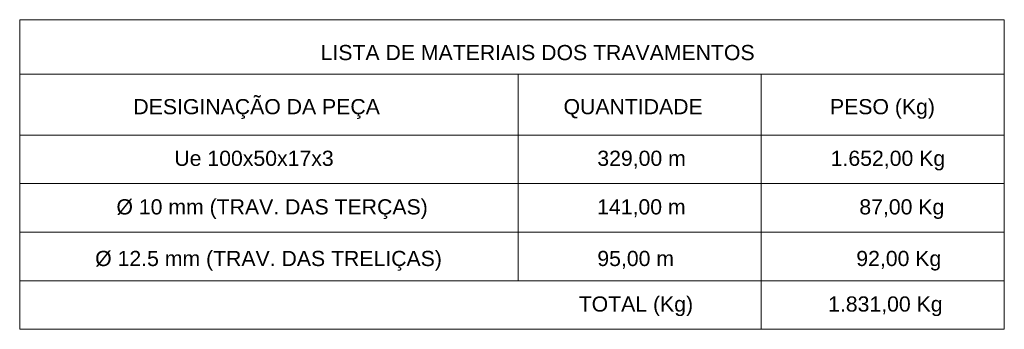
# Model space of a CAD drawing. Header units: metres. Extents: x 1.7 to 46.9, y -75.7 to 7.5.
# Tile 10 of 15: x 2.4 to 4, y 0.3 to 0.8. Entities that reach past the tile are written whole.
import ezdxf

# ---------------------------------------------------------------- set-up
doc = ezdxf.new("R2010")
doc.units = ezdxf.units.M
doc.layers.add('A-DETL-THIN', color=7, linetype='Continuous', lineweight=18)
doc.layers.add('G-ANNO-TEXT', color=7, linetype='Continuous', lineweight=9)
doc.styles.add('Arial_4', font='arial.ttf', dxfattribs={"height": 0.025})

msp = doc.modelspace()

# ---------------------------------------------------------------- linework, layer by layer
at = {"layer": 'A-DETL-THIN'}
for p, q in [((2.398739, 0.821463), (4.018739, 0.821463)), ((2.398739, 0.821463), (2.398739, 0.311463)), ((4.018739, 0.821463), (4.018739, 0.311463)), ((2.398739, 0.731463), (4.018739, 0.731463)), ((3.218739, 0.731463), (3.218739, 0.391463)), ((3.618739, 0.731463), (3.618739, 0.311463)), ((2.398739, 0.631463), (4.018739, 0.631463)), ((2.398739, 0.551463), (4.018739, 0.551463)), ((2.398739, 0.471463), (4.018739, 0.471463)), ((2.398739, 0.391463), (4.018739, 0.391463)), ((2.398739, 0.391463), (4.018739, 0.391463)), ((2.398739, 0.311463), (4.018739, 0.311463)), ((2.398739, 0.311463), (4.018739, 0.311463))]:
    msp.add_line(p, q, dxfattribs=at)

# ---------------------------------------------------------------- texts
at = {"layer": 'G-ANNO-TEXT', "char_height": 0.025, "attachment_point": 1, "style": 'Arial_4'}
for s, insert, width in [('LISTA DE MATERIAIS DOS TRAVAMENTOS', (2.893887, 0.779814), 0.86502081), ('DESIGINAÇÃO DA PEÇA', (2.585785, 0.690705), 0.49063275), ('QUANTIDADE', (3.293541, 0.690705), 0.27738388), ('PESO (Kg)', (3.731916, 0.690705), 0.21004212), ('Ue 100x50x17x3', (2.653222, 0.605677), 0.3142615), ('329,00 m', (3.349108, 0.605677), 0.17637125), (' 1.652,00 Kg', (3.723359, 0.605677), 0.23970456), (' Ø 10 mm (TRAV. DAS TERÇAS)', (2.548222, 0.525677), 0.63573819), (' 141,00 m', (3.339108, 0.525677), 0.18839656), ('87,00 Kg', (3.780198, 0.525677), 0.16915606), (' Ø 12.5 mm (TRAV. DAS TRELIÇAS)', (2.513222, 0.440677), 0.70628669), ('95,00 m', (3.349108, 0.440677), 0.15312231), ('92,00 Kg', (3.775198, 0.440677), 0.16915606), ('TOTAL (Kg)', (3.318502, 0.365677), 0.23008431), (' 1.831,00 Kg', (3.719108, 0.365677), 0.23970456)]:
    msp.add_mtext(s, dxfattribs=dict(at, insert=insert, width=width))

doc.saveas('drawing.dxf')
